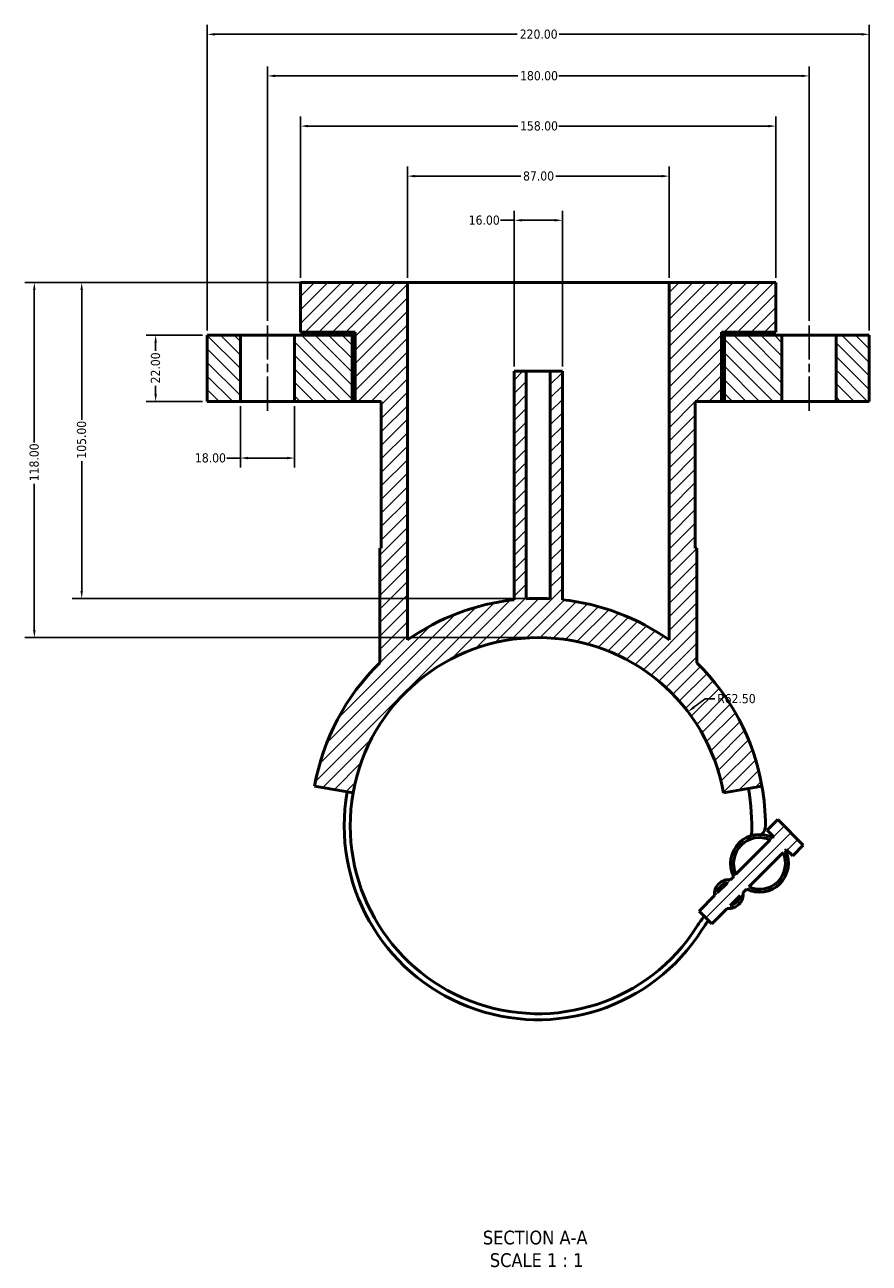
# Model space of a CAD drawing. Header units: millimetres. Extents: x -93 to 990, y -292 to 1679.
# Tile 6 of 6: x 290 to 570, y 1268 to 1679. Entities that reach past the tile are written whole.
import ezdxf

# ---------------------------------------------------------------- set-up
doc = ezdxf.new("R2010")
doc.units = ezdxf.units.MM
doc.linetypes.add('CHAIN', pattern=[0.7087, 0.4724, -0.0591, 0.1181, -0.0591])
for name, color, linetype, lineweight in [('Centerline (ANSI)', 7, 'Continuous', 25), ('Dimension (ANSI)', 7, 'Continuous', 25), ('Hatch (ANSI)', 7, 'Continuous', 18), ('Symbol (ANSI)', 7, 'Continuous', 25), ('Visible (ANSI)', 7, 'Continuous', 50)]:
    doc.layers.add(name, color=color, linetype=linetype, lineweight=lineweight)
doc.styles.add('Label Text (ANSI)', font='tahoma.ttf')
doc.styles.add('Note Text (ANSI)', font='tahoma.ttf')
doc.dimstyles.new('Default - mm (ANSI)', dxfattribs={"dimtxt": 3.048, "dimasz": 2.5, "dimexe": 3.175, "dimexo": 1.6002, "dimgap": 0.8, "dimtad": 0, "dimtoh": 1, "dimrnd": 1e-08, "dimzin": 4, "dimdsep": 46, "dimtxsty": 'Note Text (ANSI)', "dimcen": 0.09, "dimdle": 10, "dimclrd": 256, "dimclre": 256, "dimclrt": 256, "dimadec": 1, "dimazin": 1, "dimtfac": 1, "dimtofl": 0, "dimtmove": 0, "dimatfit": 3, "dimfxl": 1, "dimtolj": 1, "dimtzin": 4, "dimlwd": -1, "dimlwe": -1, "dimarcsym": 0})

# ---------------------------------------------------------------- blocks, each defined once
blk = doc.blocks.new('*D7')
at = {"layer": 'Defpoints', "color": 0, "transparency": 16777216}
for p in [(509.94, 1451), (460.2, 1413.15)]:
    blk.add_point(p, dxfattribs=at)
at = {"layer": 'Dimension (ANSI)', "transparency": 16777216}
for p, q in [((515.62, 1455.32), (511.93, 1452.51)), ((518.86, 1455.32), (515.62, 1455.32))]:
    blk.add_line(p, q, dxfattribs=at)
blk.add_solid([(511.68, 1452.84), (512.18, 1452.18), (509.94, 1451)], dxfattribs=at)
at = {"layer": 'Dimension (ANSI)', "transparency": 16777216, "insert": (519.66, 1456.91), "char_height": 3.048, "attachment_point": 1, "style": 'Note Text (ANSI)'}
blk.add_mtext('\\A1;R62.50', dxfattribs=at)
blk = doc.blocks.new('*D9')
at = {"layer": 'Defpoints', "color": 0, "transparency": 16777216}
for p in [(468.2, 1614.35), (452.2, 1564.15), (468.2, 1564.15)]:
    blk.add_point(p, dxfattribs=at)
at = {"layer": 'Dimension (ANSI)', "transparency": 16777216}
for p, q in [((452.2, 1614.35), (447.68, 1614.35)), ((452.2, 1565.75), (452.2, 1617.52)), ((465.7, 1614.35), (454.7, 1614.35)), ((468.2, 1565.75), (468.2, 1617.52))]:
    blk.add_line(p, q, dxfattribs=at)
for points in [[(454.7, 1614.76), (454.7, 1613.93), (452.2, 1614.35)], [(465.7, 1614.76), (465.7, 1613.93), (468.2, 1614.35)]]:
    blk.add_solid(points, dxfattribs=at)
at = {"layer": 'Dimension (ANSI)', "transparency": 16777216, "insert": (437.09, 1615.93), "char_height": 3.048, "attachment_point": 1, "style": 'Note Text (ANSI)'}
blk.add_mtext('\\A1;16.00', dxfattribs=at)
blk = doc.blocks.new('*D10')
at = {"layer": 'Defpoints', "color": 0, "transparency": 16777216}
for p in [(503.7, 1629.02), (416.7, 1593.65), (503.7, 1593.65)]:
    blk.add_point(p, dxfattribs=at)
at = {"layer": 'Dimension (ANSI)', "transparency": 16777216}
for p, q in [((416.7, 1595.25), (416.7, 1632.19)), ((503.7, 1595.25), (503.7, 1632.19)), ((419.2, 1629.02), (454.35, 1629.02)), ((501.2, 1629.02), (466.05, 1629.02))]:
    blk.add_line(p, q, dxfattribs=at)
for points in [[(419.2, 1629.43), (419.2, 1628.6), (416.7, 1629.02)], [(501.2, 1629.43), (501.2, 1628.6), (503.7, 1629.02)]]:
    blk.add_solid(points, dxfattribs=at)
at = {"layer": 'Dimension (ANSI)', "transparency": 16777216, "insert": (455.15, 1630.61), "char_height": 3.048, "attachment_point": 1, "style": 'Note Text (ANSI)'}
blk.add_mtext('\\A1;87.00', dxfattribs=at)
blk = doc.blocks.new('*D11')
at = {"layer": 'Defpoints', "color": 0, "transparency": 16777216}
for p in [(539.2, 1645.65), (381.2, 1593.65), (539.2, 1593.65)]:
    blk.add_point(p, dxfattribs=at)
at = {"layer": 'Dimension (ANSI)', "transparency": 16777216}
for p, q in [((381.2, 1595.25), (381.2, 1648.83)), ((539.2, 1595.25), (539.2, 1648.83)), ((383.7, 1645.65), (453.36, 1645.65)), ((536.7, 1645.65), (467.04, 1645.65))]:
    blk.add_line(p, q, dxfattribs=at)
for points in [[(383.7, 1646.07), (383.7, 1645.24), (381.2, 1645.65)], [(536.7, 1646.07), (536.7, 1645.24), (539.2, 1645.65)]]:
    blk.add_solid(points, dxfattribs=at)
at = {"layer": 'Dimension (ANSI)', "transparency": 16777216, "insert": (454.16, 1647.25), "char_height": 3.048, "attachment_point": 1, "style": 'Note Text (ANSI)'}
blk.add_mtext('\\A1;158.00', dxfattribs=at)
blk = doc.blocks.new('*D12')
at = {"layer": 'Defpoints', "color": 0, "transparency": 16777216}
for p in [(550.2, 1662.33), (370.2, 1579.33), (550.2, 1579.33)]:
    blk.add_point(p, dxfattribs=at)
at = {"layer": 'Dimension (ANSI)', "transparency": 16777216}
for p, q in [((370.2, 1580.93), (370.2, 1665.51)), ((550.2, 1580.93), (550.2, 1665.51)), ((372.7, 1662.33), (453.36, 1662.33)), ((547.7, 1662.33), (467.04, 1662.33))]:
    blk.add_line(p, q, dxfattribs=at)
for points in [[(372.7, 1662.75), (372.7, 1661.91), (370.2, 1662.33)], [(547.7, 1662.75), (547.7, 1661.91), (550.2, 1662.33)]]:
    blk.add_solid(points, dxfattribs=at)
at = {"layer": 'Dimension (ANSI)', "transparency": 16777216, "insert": (454.16, 1663.92), "char_height": 3.048, "attachment_point": 1, "style": 'Note Text (ANSI)'}
blk.add_mtext('\\A1;180.00', dxfattribs=at)
blk = doc.blocks.new('*D13')
at = {"layer": 'Defpoints', "color": 0, "transparency": 16777216}
for p in [(350.2, 1576.15), (333.02, 1554.15), (350.2, 1554.15)]:
    blk.add_point(p, dxfattribs=at)
at = {"layer": 'Dimension (ANSI)', "transparency": 16777216}
for p, q in [((348.6, 1576.15), (329.84, 1576.15)), ((333.02, 1573.65), (333.02, 1570.97)), ((333.02, 1556.65), (333.02, 1559.34)), ((348.6, 1554.15), (329.84, 1554.15))]:
    blk.add_line(p, q, dxfattribs=at)
for points in [[(332.6, 1573.65), (333.44, 1573.65), (333.02, 1576.15)], [(332.6, 1556.65), (333.44, 1556.65), (333.02, 1554.15)]]:
    blk.add_solid(points, dxfattribs=at)
at = {"layer": 'Dimension (ANSI)', "transparency": 16777216, "insert": (331.43, 1560.14), "char_height": 3.048, "attachment_point": 1, "rotation": 90, "style": 'Note Text (ANSI)'}
blk.add_mtext('\\A1;22.00', dxfattribs=at)
blk = doc.blocks.new('*D14')
at = {"layer": 'Defpoints', "color": 0, "transparency": 16777216}
for p in [(361.2, 1554.15), (379.2, 1554.15), (379.2, 1535.32)]:
    blk.add_point(p, dxfattribs=at)
at = {"layer": 'Dimension (ANSI)', "transparency": 16777216}
for p, q in [((361.2, 1552.55), (361.2, 1532.14)), ((379.2, 1552.55), (379.2, 1532.14)), ((361.2, 1535.32), (356.68, 1535.32)), ((376.7, 1535.32), (363.7, 1535.32))]:
    blk.add_line(p, q, dxfattribs=at)
for points in [[(363.7, 1535.74), (363.7, 1534.9), (361.2, 1535.32)], [(376.7, 1535.74), (376.7, 1534.9), (379.2, 1535.32)]]:
    blk.add_solid(points, dxfattribs=at)
at = {"layer": 'Dimension (ANSI)', "transparency": 16777216, "insert": (346.09, 1536.91), "char_height": 3.048, "attachment_point": 1, "style": 'Note Text (ANSI)'}
blk.add_mtext('\\A1;18.00', dxfattribs=at)
blk = doc.blocks.new('*D15')
at = {"layer": 'Defpoints', "color": 0, "transparency": 16777216}
for p in [(416.7, 1593.65), (308.44, 1488.65), (460.2, 1488.65)]:
    blk.add_point(p, dxfattribs=at)
at = {"layer": 'Dimension (ANSI)', "transparency": 16777216}
for p, q in [((415.1, 1593.65), (305.27, 1593.65)), ((308.44, 1591.15), (308.44, 1547.99)), ((308.44, 1491.15), (308.44, 1534.31)), ((458.6, 1488.65), (305.27, 1488.65))]:
    blk.add_line(p, q, dxfattribs=at)
for points in [[(308.02, 1591.15), (308.86, 1591.15), (308.44, 1593.65)], [(308.02, 1491.15), (308.86, 1491.15), (308.44, 1488.65)]]:
    blk.add_solid(points, dxfattribs=at)
at = {"layer": 'Dimension (ANSI)', "transparency": 16777216, "insert": (306.85, 1535.11), "char_height": 3.048, "attachment_point": 1, "rotation": 90, "style": 'Note Text (ANSI)'}
blk.add_mtext('\\A1;105.00', dxfattribs=at)
blk = doc.blocks.new('*D16')
at = {"layer": 'Defpoints', "color": 0, "transparency": 16777216}
for p in [(416.7, 1593.65), (292.7, 1475.65), (460.2, 1475.65)]:
    blk.add_point(p, dxfattribs=at)
at = {"layer": 'Dimension (ANSI)', "transparency": 16777216}
for p, q in [((415.1, 1593.65), (289.53, 1593.65)), ((292.7, 1591.15), (292.7, 1540.49)), ((292.7, 1478.15), (292.7, 1526.81)), ((458.6, 1475.65), (289.53, 1475.65))]:
    blk.add_line(p, q, dxfattribs=at)
for points in [[(292.28, 1591.15), (293.12, 1591.15), (292.7, 1593.65)], [(292.28, 1478.15), (293.12, 1478.15), (292.7, 1475.65)]]:
    blk.add_solid(points, dxfattribs=at)
at = {"layer": 'Dimension (ANSI)', "transparency": 16777216, "insert": (291.11, 1527.61), "char_height": 3.048, "attachment_point": 1, "rotation": 90, "style": 'Note Text (ANSI)'}
blk.add_mtext('\\A1;118.00', dxfattribs=at)
blk = doc.blocks.new('*D17')
at = {"layer": 'Defpoints', "color": 0, "transparency": 16777216}
for p in [(570.2, 1676.15), (350.2, 1576.15), (570.2, 1576.15)]:
    blk.add_point(p, dxfattribs=at)
at = {"layer": 'Dimension (ANSI)', "transparency": 16777216}
for p, q in [((350.2, 1577.75), (350.2, 1679.33)), ((352.7, 1676.15), (453.24, 1676.15)), ((567.7, 1676.15), (467.16, 1676.15)), ((570.2, 1577.75), (570.2, 1679.33))]:
    blk.add_line(p, q, dxfattribs=at)
for points in [[(352.7, 1676.57), (352.7, 1675.74), (350.2, 1676.15)], [(567.7, 1676.57), (567.7, 1675.74), (570.2, 1676.15)]]:
    blk.add_solid(points, dxfattribs=at)
at = {"layer": 'Dimension (ANSI)', "transparency": 16777216, "insert": (454.04, 1677.74), "char_height": 3.048, "attachment_point": 1, "style": 'Note Text (ANSI)'}
blk.add_mtext('\\A1;220.00', dxfattribs=at)

msp = doc.modelspace()

# ---------------------------------------------------------------- hatches: boundary and pattern name
at = {"layer": 'Hatch (ANSI)'}
h = msp.add_hatch(dxfattribs=at)
h.set_pattern_fill('ANSI31', color=256, scale=25.4, style=0)
h.set_pattern_definition([(45, (0, 0), (-2.245064, 2.245064), [])])
edge = h.paths.add_edge_path()
edge.add_line((525.161, 1396.282), (524.076, 1395.197))
edge.add_ellipse((523.548, 1390.426), major_axis=(-4.771, 0.528), ratio=1, start_angle=270, end_angle=372.63563)
edge.add_line((518.777, 1389.898), (513.649, 1384.769))
edge.add_line((513.649, 1384.769), (517.891, 1380.527))
edge.add_line((517.891, 1380.527), (523.02, 1385.655))
edge.add_ellipse((523.548, 1390.426), major_axis=(4.771, -0.528), ratio=1, start_angle=270, end_angle=372.63563)
edge.add_line((528.319, 1390.954), (529.403, 1392.039))
edge.add_ellipse((533.73, 1400.609), major_axis=(8.57, -4.327), ratio=1, start_angle=270, end_angle=413.58009)
edge.add_line((542.3, 1404.935), (542.64, 1405.275))
edge.add_line((542.64, 1405.275), (544.761, 1403.154))
edge.add_line((544.761, 1403.154), (548.297, 1406.69))
edge.add_line((548.297, 1406.69), (539.812, 1415.175))
edge.add_line((539.812, 1415.175), (536.276, 1411.639))
edge.add_line((536.276, 1411.639), (538.397, 1409.518))
edge.add_line((538.397, 1409.518), (538.057, 1409.178))
edge.add_ellipse((533.73, 1400.609), major_axis=(-8.57, 4.327), ratio=1, start_angle=270, end_angle=413.58009)
edge = h.paths.add_edge_path(flags=0)
edge.add_line((537.308, 1408.429), (525.91, 1397.031))
edge.add_ellipse((533.73, 1400.609), major_axis=(-3.578, 7.82), ratio=1, start_angle=310.83242, end_angle=450, ccw=False)
edge = h.paths.add_edge_path(flags=0)
edge.add_line((530.153, 1392.788), (541.551, 1404.186))
edge.add_ellipse((533.73, 1400.609), major_axis=(7.82, 3.578), ratio=1, start_angle=220.83242, end_angle=360, ccw=False)
edge = h.paths.add_edge_path(flags=0)
edge.add_line((523.076, 1394.197), (519.778, 1390.898))
edge.add_ellipse((523.548, 1390.426), major_axis=(0.472, 3.771), ratio=1, start_angle=14.27271, end_angle=90, ccw=False)
edge = h.paths.add_edge_path(flags=0)
edge.add_line((524.02, 1386.656), (527.319, 1389.954))
edge.add_ellipse((523.548, 1390.426), major_axis=(-0.472, -3.771), ratio=1, start_angle=14.27271, end_angle=90, ccw=False)
edge = h.paths.add_edge_path()
edge.add_line((381.201, 1593.652), (381.201, 1577.152))
edge.add_line((381.201, 1577.152), (399.301, 1577.152))
edge.add_line((399.301, 1577.152), (399.301, 1554.152))
edge.add_line((399.301, 1554.152), (408.001, 1554.152))
edge.add_line((408.001, 1554.152), (408.001, 1505.402))
edge.add_line((408.001, 1505.402), (407.501, 1505.402))
edge.add_line((407.501, 1505.402), (407.501, 1467.217))
edge.add_ellipse((460.201, 1413.152), major_axis=(-54.064, -52.7), ratio=1, start_angle=270, end_angle=305.73218)
edge.add_line((385.848, 1426.263), (398.651, 1424.005))
edge.add_ellipse((460.201, 1413.152), major_axis=(10.853, 61.55), ratio=1, start_angle=290, end_angle=450, ccw=False)
edge.add_line((521.752, 1424.005), (534.554, 1426.263))
edge.add_ellipse((460.201, 1413.152), major_axis=(-13.11, 74.353), ratio=1, start_angle=270, end_angle=305.73218)
edge.add_line((512.901, 1467.217), (512.901, 1505.402))
edge.add_line((512.901, 1505.402), (512.401, 1505.402))
edge.add_line((512.401, 1505.402), (512.401, 1554.152))
edge.add_line((512.401, 1554.152), (521.101, 1554.152))
edge.add_line((521.101, 1554.152), (521.101, 1577.152))
edge.add_line((521.101, 1577.152), (539.201, 1577.152))
edge.add_line((539.201, 1577.152), (539.201, 1593.652))
edge.add_line((539.201, 1593.652), (503.701, 1593.652))
edge.add_line((503.701, 1593.652), (503.701, 1474.861))
edge.add_ellipse((460.201, 1413.152), major_axis=(-61.709, 43.5), ratio=1, start_angle=270, end_angle=299.09834)
edge.add_line((468.201, 1488.227), (468.201, 1564.152))
edge.add_line((468.201, 1564.152), (464.201, 1564.152))
edge.add_line((464.201, 1564.152), (464.201, 1488.546))
edge.add_ellipse((460.201, 1413.152), major_axis=(-75.394, 4), ratio=1, start_angle=270, end_angle=276.07392)
edge.add_line((456.201, 1488.546), (456.201, 1564.152))
edge.add_line((456.201, 1564.152), (452.201, 1564.152))
edge.add_line((452.201, 1564.152), (452.201, 1488.227))
edge.add_ellipse((460.201, 1413.152), major_axis=(-75.075, -8), ratio=1, start_angle=270, end_angle=299.09834)
edge.add_line((416.701, 1474.861), (416.701, 1593.652))
edge.add_line((416.701, 1593.652), (381.201, 1593.652))
h = msp.add_hatch(dxfattribs=at)
h.set_pattern_fill('ANSI31', color=256, scale=25.4, angle=90.00021, style=0)
h.set_pattern_definition([(135.0002, (0, 0), (-2.245056, -2.245072), [])])
h.paths.add_polyline_path([(361.201, 1554.152), (361.201, 1576.152), (350.201, 1576.152), (350.201, 1554.152)])
h.paths.add_polyline_path([(379.201, 1576.152), (379.201, 1554.152), (398.301, 1554.152), (398.301, 1576.152)])
h.paths.add_polyline_path([(559.201, 1576.152), (559.201, 1554.152), (570.201, 1554.152), (570.201, 1576.152)])
h.paths.add_polyline_path([(541.201, 1554.152), (541.201, 1576.152), (522.101, 1576.152), (522.101, 1554.152)])

# ---------------------------------------------------------------- linework, layer by layer
at = {"layer": 'Centerline (ANSI)', "linetype": 'CHAIN', "ltscale": 24.192183}
for p, q in [((370.201, 1550.977), (370.201, 1579.327)), ((550.201, 1550.977), (550.201, 1579.327))]:
    msp.add_line(p, q, dxfattribs=at)
at = {"layer": 'Visible (ANSI)'}
for p, q in [((381.201, 1593.652), (381.201, 1577.152)), ((416.701, 1593.652), (381.201, 1593.652)), ((416.701, 1474.861), (416.701, 1593.652)), ((416.701, 1593.652), (503.701, 1593.652)), ((539.201, 1593.652), (503.701, 1593.652)), ((503.701, 1593.652), (503.701, 1474.861)), ((539.201, 1577.152), (539.201, 1593.652)), ((381.201, 1577.152), (399.301, 1577.152)), ((399.301, 1577.152), (399.301, 1554.152)), ((521.101, 1554.152), (521.101, 1577.152)), ((521.101, 1577.152), (539.201, 1577.152)), ((361.201, 1576.152), (350.201, 1576.152)), ((350.201, 1576.152), (350.201, 1554.152)), ((361.201, 1554.152), (361.201, 1576.152)), ((361.201, 1576.152), (379.201, 1576.152)), ((379.201, 1576.152), (379.201, 1554.152)), ((398.301, 1576.152), (379.201, 1576.152)), ((398.301, 1554.152), (398.301, 1576.152)), ((398.301, 1576.152), (399.301, 1576.152)), ((521.101, 1576.152), (522.101, 1576.152)), ((541.201, 1576.152), (522.101, 1576.152)), ((522.101, 1576.152), (522.101, 1554.152)), ((541.201, 1554.152), (541.201, 1576.152)), ((541.201, 1576.152), (559.201, 1576.152)), ((559.201, 1576.152), (559.201, 1554.152)), ((570.201, 1576.152), (559.201, 1576.152)), ((570.201, 1554.152), (570.201, 1576.152)), ((456.201, 1564.152), (452.201, 1564.152)), ((452.201, 1564.152), (452.201, 1488.227)), ((456.201, 1488.546), (456.201, 1564.152)), ((456.201, 1564.152), (464.201, 1564.152)), ((468.201, 1564.152), (464.201, 1564.152)), ((464.201, 1564.152), (464.201, 1488.546)), ((468.201, 1488.227), (468.201, 1564.152)), ((350.201, 1554.152), (361.201, 1554.152)), ((379.201, 1554.152), (361.201, 1554.152)), ((379.201, 1554.152), (398.301, 1554.152)), ((398.301, 1554.152), (399.301, 1554.152)), ((399.301, 1554.152), (408.001, 1554.152)), ((408.001, 1554.152), (408.001, 1505.402)), ((512.401, 1505.402), (512.401, 1554.152)), ((512.401, 1554.152), (521.101, 1554.152)), ((521.101, 1554.152), (522.101, 1554.152)), ((522.101, 1554.152), (541.201, 1554.152)), ((559.201, 1554.152), (541.201, 1554.152)), ((559.201, 1554.152), (570.201, 1554.152)), ((408.001, 1505.402), (407.501, 1505.402)), ((407.501, 1505.402), (407.501, 1467.217)), ((512.901, 1505.402), (512.401, 1505.402)), ((512.901, 1467.217), (512.901, 1505.402)), ((385.848, 1426.263), (398.651, 1424.005)), ((521.752, 1424.005), (534.554, 1426.263)), ((536.276, 1411.639), (539.812, 1415.175)), ((548.297, 1406.69), (539.812, 1415.175)), ((537.308, 1408.429), (525.91, 1397.031)), ((536.276, 1411.639), (538.397, 1409.518)), ((538.397, 1409.518), (538.057, 1409.178)), ((530.153, 1392.788), (541.551, 1404.186)), ((542.3, 1404.935), (542.64, 1405.275)), ((542.64, 1405.275), (544.761, 1403.154)), ((544.761, 1403.154), (548.297, 1406.69)), ((525.161, 1396.282), (524.076, 1395.197)), ((523.076, 1394.197), (519.778, 1390.898)), ((528.319, 1390.954), (529.403, 1392.039)), ((518.777, 1389.898), (513.649, 1384.769)), ((524.02, 1386.656), (527.319, 1389.954)), ((513.649, 1384.769), (517.891, 1380.527)), ((517.891, 1380.527), (523.02, 1385.655))]:
    msp.add_line(p, q, dxfattribs=at)
for centre, radius, start, end in [((460.201, 1413.152), 75.5, 96.08249, 125.18083), ((460.201, 1413.152), 75.5, 86.96304, 93.03696), ((460.201, 1413.152), 75.5, 54.81917, 83.91751), ((460.201, 1413.152), 62.5, 10, 170), ((460.201, 1413.152), 75.5, 134.26782, 170), ((460.201, 1413.152), 75.5, 10, 45.73218), ((460.201, 1413.152), 64.5, 170, 327.52707), ((460.201, 1413.152), 70.95, 357.31901, 10), ((460.201, 1413.152), 75.5, 0, 10), ((460.201, 1413.152), 62.5, 170, 327.52707), ((531.573, 1413.152), 4.128, 313.98614, 0), ((533.73, 1400.609), 9.6, 63.20996, 206.79004), ((533.73, 1400.609), 8.6, 65.41621, 204.58379), ((533.73, 1400.609), 9.6, 243.20996, 26.79004), ((533.73, 1400.609), 8.6, 245.41621, 24.58379), ((523.548, 1390.426), 4.8, 83.68219, 186.31781), ((523.548, 1390.426), 3.8, 97.13635, 172.86365), ((523.548, 1390.426), 4.8, 263.68219, 6.31781), ((523.548, 1390.426), 3.8, 277.13635, 352.86365), ((553.661, 1353.674), 48.281, 142.50405, 147.52707), ((553.661, 1353.674), 46.281, 142.83032, 147.52707)]:
    msp.add_arc(centre, radius, start, end, dxfattribs=at)

# ---------------------------------------------------------------- texts
at = {"layer": 'Symbol (ANSI)', "char_height": 4.572, "attachment_point": 7, "style": 'Label Text (ANSI)'}
for s, insert in [('SECTION A-A', (441.777, 1273.888)), ('SCALE 1 : 1', (444.096, 1266.375))]:
    msp.add_mtext(s, dxfattribs=dict(at, insert=insert))

# ---------------------------------------------------------------- dimensions: what is measured, and where the dimension line sits
at = {"layer": 'Dimension (ANSI)'}
for base, p1, p2, angle, override, picture, middle in [((570.201, 1676.152), (350.201, 1576.152), (570.201, 1576.152), 180, {"dimgap": 0.8, "dimtoh": 0, "dimdec": 2, "dimtol": 0, "dimlim": 0, "dimtp": 0, "dimtm": 0, "dimtdec": 2, "dimatfit": 1}, '*D17', (460.201, 1676.152)), ((539.201, 1645.652), (381.201, 1593.652), (539.201, 1593.652), 180, {"dimgap": 0.8, "dimtoh": 0, "dimdec": 2, "dimtol": 0, "dimlim": 0, "dimtp": 0, "dimtm": 0, "dimtdec": 2, "dimatfit": 1}, '*D11', (460.201, 1645.652)), ((468.201, 1614.346), (452.201, 1564.152), (468.201, 1564.152), 180, {"dimgap": 0.8, "dimtoh": 0, "dimdec": 2, "dimtol": 0, "dimlim": 0, "dimtp": 0, "dimtm": 0, "dimtdec": 2, "dimatfit": 2}, '*D9', (441.987, 1614.346)), ((292.701, 1475.652), (416.701, 1593.652), (460.201, 1475.652), 90, {"dimgap": 0.8, "dimtoh": 0, "dimdec": 2, "dimtol": 0, "dimlim": 0, "dimtp": 0, "dimtm": 0, "dimtdec": 2, "dimatfit": 1}, '*D16', (292.701, 1533.652)), ((308.44, 1488.652), (416.701, 1593.652), (460.201, 1488.652), 90, {"dimgap": 0.8, "dimtoh": 0, "dimdec": 2, "dimtol": 0, "dimlim": 0, "dimtp": 0, "dimtm": 0, "dimtdec": 2, "dimatfit": 1}, '*D15', (308.44, 1541.152)), ((333.02, 1554.152), (350.201, 1576.152), (350.201, 1554.152), 90, {"dimgap": 0.8, "dimtoh": 0, "dimdec": 2, "dimtol": 0, "dimlim": 0, "dimtp": 0, "dimtm": 0, "dimtdec": 2, "dimatfit": 1}, '*D13', (333.02, 1565.152))]:
    dim = msp.add_linear_dim(base=base, p1=p1, p2=p2, angle=angle, dimstyle='Default - mm (ANSI)', override=override, dxfattribs=at)
    dim.commit()
    dim.dimension.update_dxf_attribs({"geometry": picture, "text_midpoint": middle, "dimtype": 160})
for base, p1, p2, override, picture, middle in [((550.201, 1662.33), (370.201, 1579.327), (550.201, 1579.327), {"dimgap": 0.8, "dimtoh": 0, "dimdec": 2, "dimtol": 0, "dimlim": 0, "dimtp": 0, "dimtm": 0, "dimtdec": 2, "dimatfit": 1}, '*D12', (460.201, 1662.33)), ((503.701, 1629.016), (416.701, 1593.652), (503.701, 1593.652), {"dimgap": 0.8, "dimtoh": 0, "dimdec": 2, "dimtol": 0, "dimlim": 0, "dimtp": 0, "dimtm": 0, "dimtdec": 2, "dimatfit": 1}, '*D10', (460.201, 1629.016)), ((379.201, 1535.319), (361.201, 1554.152), (379.201, 1554.152), {"dimgap": 0.8, "dimtoh": 0, "dimdec": 2, "dimtol": 0, "dimlim": 0, "dimtp": 0, "dimtm": 0, "dimtdec": 2, "dimatfit": 2}, '*D14', (350.987, 1535.319))]:
    dim = msp.add_linear_dim(base=base, p1=p1, p2=p2, dimstyle='Default - mm (ANSI)', override=override, dxfattribs=at)
    dim.commit()
    dim.dimension.update_dxf_attribs({"geometry": picture, "text_midpoint": middle, "dimtype": 160})
dim = msp.add_radius_dim(center=(460.201, 1413.152), mpoint=(509.94, 1450.998), dimstyle='Default - mm (ANSI)', override={"dimgap": 0.8, "dimtih": 1, "dimdec": 2, "dimlfac": 1, "dimcen": 0, "dimtol": 0, "dimlim": 0, "dimtp": 0, "dimtm": 0, "dimtdec": 2}, dxfattribs=at)
dim.commit()
dim.dimension.update_dxf_attribs({"geometry": '*D7', "text_midpoint": (525.931, 1455.321), "dimtype": 164})

doc.saveas('drawing.dxf')
